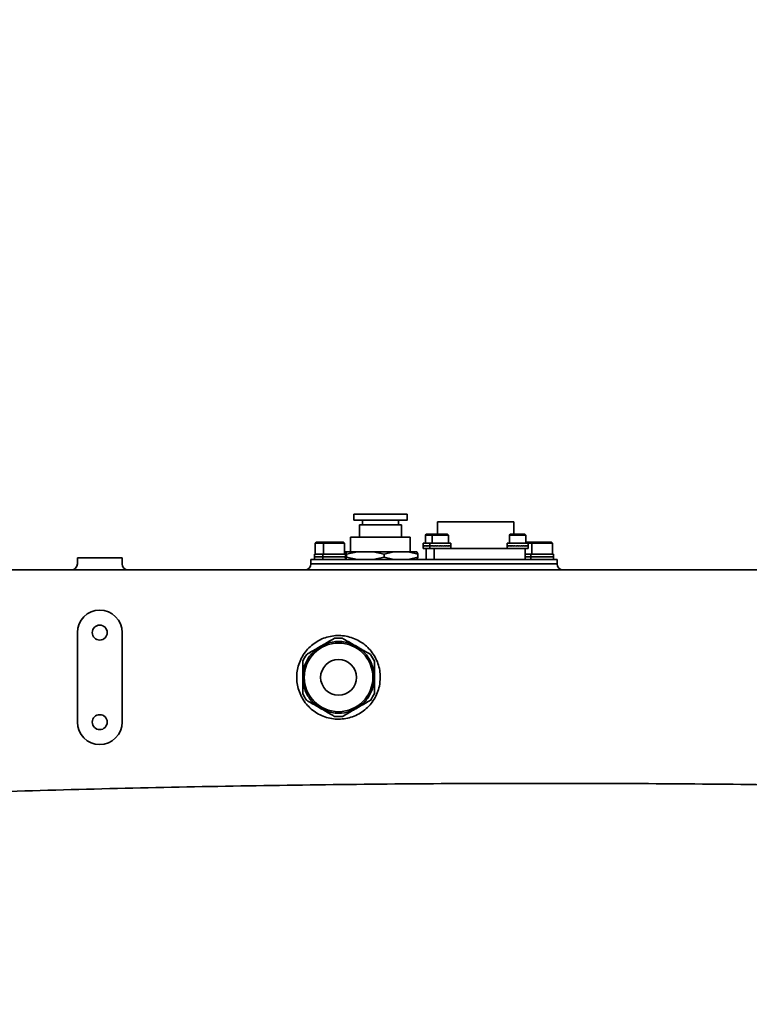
# Model space of a CAD drawing. Header units: millimetres. Extents: x 7702 to 16913, y -3294 to 4428.
# Tile 22 of 88: x 11080 to 11324, y -236 to 94. Entities that reach past the tile are written whole.
import ezdxf

# ---------------------------------------------------------------- set-up
doc = ezdxf.new("R2010")
doc.units = ezdxf.units.MM
doc.header["$LTSCALE"] = 6
doc.header["$PDSIZE"] = -1
doc.layers.add('标注层', color=150, linetype='Continuous')
doc.dimstyles.new('ISO-25', dxfattribs={"dimtxt": 40, "dimasz": 30, "dimexe": 10, "dimexo": 0.625, "dimtad": 1, "dimtoh": 1, "dimdec": 1, "dimtxsty": 'Standard', "dimcen": 2.5, "dimclrd": 1, "dimclre": 1, "dimclrt": 4, "dimadec": 0, "dimazin": 0, "dimtfac": 1, "dimtdec": 1, "dimtmove": 0, "dimatfit": 3, "dimfxl": 1, "dimarcsym": 0})

# ---------------------------------------------------------------- blocks, each defined once
blk = doc.blocks.new('*D31')
at = {"layer": 'Defpoints', "color": 0, "transparency": 16777216}
for p in [(12209.09, 290.79), (10506.46, -126.39)]:
    blk.add_point(p, dxfattribs=at)
at = {"layer": '标注层', "color": 1, "lineweight": -2, "transparency": 16777216}
blk.add_line((11413.82, 95.93), (12179.95, 283.65), dxfattribs=at)
at = {"layer": '标注层', "color": 1, "transparency": 16777216}
blk.add_solid([(12178.76, 288.51), (12181.14, 278.8), (12209.09, 290.79)], dxfattribs=at)
at = {"layer": '标注层', "color": 4, "transparency": 16777216, "insert": (11404.76, 135.54), "char_height": 40, "attachment_point": 1, "rotation": 13.7674}
blk.add_mtext('R1753', dxfattribs=at)
blk = doc.blocks.new('*D33')
at = {"layer": 'Defpoints', "color": 0, "transparency": 16777216}
for p in [(10769.83, 274.04), (8780.09, 178.02), (10106.62, -55.89), (8477.05, -126.39), (12376.05, -126.39)]:
    blk.add_point(p, dxfattribs=at)
at = {"layer": '标注层', "color": 1, "lineweight": -2, "transparency": 16777216}
blk.add_arc((10506.46, -126.39), 479.28, 3.587, 166.413, dxfattribs=at)
at = {"layer": '标注层', "color": 1, "transparency": 16777216}
for points in [[(10045.48, -14.82), (10035.7, -12.77), (10034.46, -43.16)], [(10989.8, -96.25), (10979.8, -96.56), (10985.74, -126.39)]]:
    blk.add_solid(points, dxfattribs=at)
at = {"layer": '标注层', "color": 4, "transparency": 16777216, "insert": (10453.55, 393.23), "char_height": 40, "attachment_point": 1, "rotation": 0.314}
blk.add_mtext('{\\C3;170°}', dxfattribs=at)
blk = doc.blocks.new('*D34')
at = {"layer": 'Defpoints', "color": 0, "transparency": 16777216}
for p in [(8477.05, -126.39), (12376.05, -126.39), (10106.62, -196.89), (8780.09, -430.79), (10769.83, -526.82)]:
    blk.add_point(p, dxfattribs=at)
at = {"layer": '标注层', "color": 1, "lineweight": -2, "transparency": 16777216}
blk.add_arc((10506.46, -126.39), 479.28, 193.587, 356.413, dxfattribs=at)
at = {"layer": '标注层', "color": 1, "transparency": 16777216}
for points in [[(10979.8, -156.22), (10989.8, -156.53), (10985.74, -126.39)], [(10035.7, -240), (10045.48, -237.96), (10034.46, -209.61)]]:
    blk.add_solid(points, dxfattribs=at)
at = {"layer": '标注层', "color": 4, "transparency": 16777216, "insert": (10459.87, -565.42), "char_height": 40, "attachment_point": 1, "rotation": 0.4527}
blk.add_mtext('{\\C3;170°}', dxfattribs=at)

msp = doc.modelspace()

# ---------------------------------------------------------------- linework, layer by layer
at = {"color": 7, "linetype": 'Continuous', "lineweight": 35}
for p, q in [((11191.58, -71.76), (11191.58, -73.76)), ((11209.44, -73.76), (11209.44, -71.76)), ((11193.51, -75.26), (11193.51, -79.39)), ((11207.51, -75.26), (11193.51, -75.26)), ((11194.51, -73.76), (11194.51, -75.26)), ((11206.51, -75.26), (11206.51, -73.76)), ((11207.51, -79.39), (11207.51, -75.26)), ((11219.6, -74.32), (11219.6, -78.45)), ((11245.17, -74.32), (11219.6, -74.32)), ((11245.17, -78.45), (11245.17, -74.32)), ((11215.85, -78.45), (11215.55, -78.75)), ((11215.55, -78.75), (11215.55, -81.45)), ((11217.82, -78.75), (11215.55, -78.75)), ((11215.85, -78.45), (11218.12, -78.45)), ((11218.12, -78.45), (11217.82, -78.75)), ((11217.82, -78.75), (11217.82, -81.45)), ((11223.32, -78.75), (11217.82, -78.75)), ((11218.12, -78.45), (11223.02, -78.45)), ((11223.32, -78.75), (11223.02, -78.45)), ((11223.32, -81.45), (11223.32, -78.75)), ((11244.02, -78.45), (11243.72, -78.75)), ((11243.72, -78.75), (11243.72, -81.45)), ((11249.22, -78.75), (11243.72, -78.75)), ((11244.02, -78.45), (11248.92, -78.45)), ((11249.22, -78.75), (11248.92, -78.45)), ((11249.22, -81.45), (11249.22, -78.75)), ((11179.03, -81.09), (11178.68, -81.44)), ((11178.68, -81.44), (11178.68, -85.09)), ((11181.47, -81.44), (11178.68, -81.44)), ((11179.03, -81.09), (11181.82, -81.09)), ((11181.82, -81.09), (11181.47, -81.44)), ((11181.47, -81.44), (11181.47, -85.09)), ((11188.47, -81.44), (11181.47, -81.44)), ((11181.82, -81.09), (11188.12, -81.09)), ((11188.47, -81.44), (11188.12, -81.09)), ((11188.47, -85.09), (11188.47, -81.44)), ((11190.51, -79.39), (11190.51, -84.39)), ((11210.51, -79.39), (11190.51, -79.39)), ((11210.51, -84.39), (11210.51, -79.39)), ((11214.8, -81.45), (11214.8, -82.35)), ((11215.47, -81.45), (11214.8, -81.45)), ((11214.8, -82.35), (11214.8, -82.44)), ((11214.88, -82.44), (11214.88, -82.35)), ((11214.88, -82.35), (11214.88, -82.44)), ((11215.1, -82.44), (11215.1, -82.35)), ((11215.1, -82.35), (11215.1, -82.44)), ((11217.07, -81.45), (11215.47, -81.45)), ((11215.47, -82.44), (11215.47, -82.35)), ((11215.47, -82.35), (11215.47, -82.44)), ((11215.96, -82.44), (11215.96, -82.35)), ((11215.96, -82.35), (11215.96, -82.44)), ((11216.55, -82.44), (11216.55, -82.35)), ((11216.55, -82.35), (11216.55, -82.44)), ((11217.07, -81.45), (11217.07, -82.43)), ((11219.54, -81.45), (11217.07, -81.45)), ((11217.07, -82.35), (11217.07, -82.44)), ((11217.07, -82.43), (11217.07, -83.25)), ((11217.16, -82.44), (11217.16, -82.35)), ((11217.16, -82.35), (11217.16, -82.44)), ((11217.39, -82.44), (11217.39, -82.35)), ((11217.39, -82.35), (11217.39, -82.44)), ((11217.77, -82.44), (11217.77, -82.35)), ((11217.77, -82.35), (11217.77, -82.44)), ((11218.27, -82.44), (11218.27, -82.35)), ((11218.27, -82.35), (11218.27, -82.44)), ((11218.86, -82.44), (11218.86, -82.35)), ((11218.86, -82.35), (11218.86, -82.44)), ((11224.07, -81.45), (11219.54, -81.45)), ((11219.54, -82.44), (11219.54, -82.35)), ((11219.54, -82.35), (11219.54, -82.44)), ((11220.25, -82.44), (11220.25, -82.35)), ((11220.25, -82.35), (11220.26, -82.35)), ((11220.26, -82.35), (11220.26, -82.44)), ((11220.99, -82.44), (11220.99, -82.35)), ((11220.99, -82.35), (11220.99, -82.44)), ((11221.7, -82.44), (11221.7, -82.35)), ((11221.7, -82.35), (11221.7, -82.44)), ((11222.36, -82.44), (11222.36, -82.35)), ((11222.36, -82.44), (11222.36, -82.35)), ((11222.95, -82.44), (11222.95, -82.35)), ((11222.95, -82.35), (11222.95, -82.44)), ((11223.43, -82.44), (11223.43, -82.35)), ((11223.43, -82.35), (11223.43, -82.44)), ((11223.79, -82.44), (11223.79, -82.35)), ((11223.79, -82.35), (11223.79, -82.44)), ((11224, -82.44), (11224, -82.35)), ((11224, -82.35), (11224, -82.35)), ((11224.07, -82.43), (11224.07, -81.45)), ((11224.07, -83.25), (11224.07, -82.43)), ((11242.97, -81.45), (11242.97, -82.35)), ((11244.68, -81.45), (11242.97, -81.45)), ((11242.97, -82.35), (11242.97, -83.25)), ((11243.04, -82.44), (11243.04, -82.35)), ((11243.04, -82.35), (11243.04, -82.44)), ((11243.25, -82.44), (11243.25, -82.35)), ((11243.26, -82.35), (11243.26, -82.44)), ((11243.61, -82.44), (11243.61, -82.35)), ((11243.61, -82.35), (11243.61, -82.44)), ((11244.1, -82.44), (11244.1, -82.35)), ((11244.1, -82.35), (11244.1, -82.44)), ((11249.97, -81.45), (11244.68, -81.45)), ((11244.68, -82.44), (11244.68, -82.35)), ((11244.68, -82.35), (11244.68, -82.44)), ((11245.35, -82.44), (11245.35, -82.35)), ((11245.35, -82.35), (11245.35, -82.44)), ((11246.06, -82.44), (11246.06, -82.35)), ((11246.06, -82.35), (11246.06, -82.35)), ((11246.06, -82.35), (11246.06, -82.44)), ((11246.79, -82.44), (11246.79, -82.35)), ((11246.79, -82.35), (11246.79, -82.44)), ((11247.51, -82.44), (11247.51, -82.35)), ((11247.51, -82.44), (11247.51, -82.35)), ((11248.18, -82.44), (11248.18, -82.35)), ((11248.18, -82.35), (11248.18, -82.44)), ((11248.78, -82.44), (11248.78, -82.35)), ((11248.78, -82.35), (11248.78, -82.44)), ((11249.22, -81.09), (11251.55, -81.09)), ((11251.2, -81.44), (11249.22, -81.44)), ((11249.28, -82.44), (11249.28, -82.35)), ((11249.28, -82.35), (11249.28, -82.44)), ((11249.65, -82.44), (11249.65, -82.35)), ((11249.65, -82.35), (11249.65, -82.44)), ((11249.88, -82.44), (11249.88, -82.35)), ((11249.88, -82.35), (11249.88, -82.35)), ((11249.97, -82.35), (11249.97, -81.45)), ((11249.97, -83.25), (11249.97, -82.35)), ((11249.97, -82.44), (11249.97, -82.35)), ((11251.55, -81.09), (11251.2, -81.44)), ((11251.2, -81.44), (11251.2, -85.09)), ((11251.46, -81.44), (11251.2, -81.44)), ((11258.2, -81.44), (11251.46, -81.44)), ((11251.55, -81.09), (11251.78, -81.09)), ((11251.78, -81.09), (11257.85, -81.09)), ((11258.2, -81.44), (11257.85, -81.09)), ((11258.2, -85.09), (11258.2, -81.44)), ((11178.38, -85.09), (11178.38, -86.07)), ((11181.17, -85.09), (11178.38, -85.09)), ((11181.17, -85.09), (11181.17, -86.08)), ((11186.17, -85.09), (11181.17, -85.09)), ((11188.77, -85.09), (11186.17, -85.09)), ((11188.47, -84.39), (11188.81, -84.39)), ((11188.77, -86.08), (11188.77, -85.09)), ((11188.81, -84.39), (11189.16, -85.19)), ((11188.81, -84.39), (11192.77, -84.39)), ((11189.16, -85.19), (11192.77, -84.39)), ((11189.16, -86.09), (11189.16, -85.19)), ((11192.77, -84.39), (11198.11, -84.39)), ((11198.11, -84.39), (11201.72, -85.19)), ((11198.11, -84.39), (11204.98, -84.39)), ((11201.72, -85.19), (11204.98, -84.39)), ((11201.72, -86.09), (11201.72, -85.19)), ((11204.98, -84.39), (11209.8, -84.39)), ((11209.8, -84.39), (11213.07, -85.19)), ((11209.8, -84.39), (11212.72, -84.39)), ((11213.07, -85.19), (11212.72, -84.39)), ((11213.07, -86.09), (11213.07, -85.19)), ((11214.8, -82.44), (11214.8, -83.25)), ((11214.8, -83.25), (11216.24, -83.25)), ((11215.81, -83.25), (11215.81, -86.89)), ((11217.07, -83.25), (11216.24, -83.25)), ((11217.07, -83.25), (11222.67, -83.25)), ((11218.48, -83.25), (11218.48, -86.89)), ((11220.99, -82.44), (11220.99, -82.44)), ((11222.67, -83.25), (11223.4, -83.25)), ((11244.04, -83.25), (11223.4, -83.25)), ((11244.04, -83.25), (11247.85, -83.25)), ((11246.79, -82.44), (11246.79, -82.44)), ((11247.85, -83.25), (11249.97, -83.25)), ((11248.96, -83.25), (11248.96, -86.89)), ((11250.9, -85.09), (11248.96, -85.09)), ((11250.9, -85.09), (11250.9, -86.05)), ((11257.93, -85.09), (11250.9, -85.09)), ((11258.5, -85.09), (11257.93, -85.09)), ((11258.5, -86.05), (11258.5, -85.09)), ((11098.96, -86.39), (11098.96, -88.39)), ((11098.96, -86.39), (11113.96, -86.39)), ((11113.96, -86.39), (11113.96, -88.39)), ((11177.18, -86.89), (11177.18, -88.39)), ((11177.18, -86.89), (11177.2, -86.89)), ((11177.2, -88.39), (11177.18, -88.39)), ((11179.99, -86.89), (11177.2, -86.89)), ((11179.99, -88.39), (11177.2, -88.39)), ((11178.38, -85.99), (11178.38, -86.08)), ((11178.38, -86.07), (11178.38, -86.89)), ((11178.47, -86.08), (11178.47, -85.99)), ((11178.47, -85.99), (11178.47, -86.08)), ((11178.73, -86.08), (11178.73, -85.99)), ((11178.73, -85.99), (11178.73, -86.08)), ((11179.14, -86.08), (11179.14, -85.99)), ((11179.14, -85.99), (11179.14, -86.08)), ((11179.68, -86.08), (11179.68, -85.99)), ((11179.68, -85.99), (11179.68, -86.08)), ((11179.99, -86.89), (11185.4, -86.89)), ((11185.4, -88.39), (11179.99, -88.39)), ((11180.33, -86.08), (11180.33, -85.99)), ((11180.33, -85.99), (11180.33, -86.08)), ((11181.06, -86.08), (11181.06, -85.99)), ((11181.06, -85.99), (11181.06, -86.08)), ((11181.17, -85.99), (11181.17, -86.08)), ((11181.17, -86.08), (11181.17, -86.89)), ((11181.26, -86.08), (11181.26, -85.99)), ((11181.26, -85.99), (11181.26, -86.08)), ((11181.51, -86.08), (11181.51, -85.99)), ((11181.51, -85.99), (11181.51, -86.08)), ((11181.91, -86.08), (11181.91, -85.99)), ((11181.91, -85.99), (11181.91, -86.08)), ((11182.44, -86.08), (11182.44, -85.99)), ((11182.44, -85.99), (11182.44, -86.08)), ((11183.09, -86.08), (11183.09, -85.99)), ((11183.09, -85.99), (11183.09, -86.08)), ((11183.82, -86.08), (11183.82, -85.99)), ((11183.82, -85.99), (11183.82, -86.08)), ((11184.6, -86.08), (11184.6, -85.99)), ((11184.6, -85.99), (11184.6, -85.99)), ((11184.6, -85.99), (11184.6, -86.08)), ((11185.39, -86.08), (11185.39, -85.99)), ((11185.39, -85.99), (11185.39, -86.08)), ((11185.39, -86.08), (11185.39, -86.08)), ((11255.14, -86.89), (11185.4, -86.89)), ((11255.14, -88.39), (11185.4, -88.39)), ((11186.17, -86.08), (11186.17, -85.99)), ((11186.17, -85.99), (11186.17, -86.08)), ((11186.89, -86.08), (11186.89, -85.99)), ((11186.89, -85.99), (11186.89, -86.08)), ((11187.53, -86.08), (11187.53, -85.99)), ((11187.53, -85.99), (11187.53, -86.08)), ((11188.06, -86.08), (11188.06, -85.99)), ((11188.06, -85.99), (11188.06, -86.08)), ((11188.45, -86.08), (11188.45, -85.99)), ((11188.45, -86.08), (11188.45, -85.99)), ((11188.69, -86.08), (11188.69, -85.99)), ((11188.69, -85.99), (11188.69, -86.08)), ((11188.77, -86.89), (11188.77, -86.08)), ((11189.16, -86.09), (11188.81, -86.89)), ((11192.77, -86.89), (11189.16, -86.09)), ((11201.72, -86.09), (11198.11, -86.89)), ((11204.98, -86.89), (11201.72, -86.09)), ((11213.07, -86.09), (11209.8, -86.89)), ((11212.72, -86.89), (11213.07, -86.09)), ((11249.49, -86.08), (11249.49, -85.99)), ((11249.49, -85.99), (11249.49, -86.08)), ((11250.15, -86.08), (11250.15, -85.99)), ((11250.15, -85.99), (11250.15, -86.08)), ((11250.89, -86.08), (11250.89, -85.99)), ((11250.89, -85.99), (11250.89, -86.08)), ((11250.9, -86.05), (11250.9, -86.89)), ((11250.91, -86.08), (11250.91, -85.99)), ((11250.91, -85.99), (11250.91, -86.08)), ((11251.05, -86.08), (11251.05, -85.99)), ((11251.05, -85.99), (11251.05, -86.08)), ((11251.35, -86.08), (11251.35, -85.99)), ((11251.35, -85.99), (11251.35, -86.08)), ((11251.8, -86.08), (11251.8, -85.99)), ((11251.8, -85.99), (11251.8, -86.08)), ((11252.37, -86.08), (11252.37, -85.99)), ((11252.37, -85.99), (11252.37, -86.08)), ((11253.05, -86.08), (11253.05, -85.99)), ((11253.05, -85.99), (11253.05, -86.08)), ((11253.8, -86.08), (11253.8, -85.99)), ((11253.8, -85.99), (11253.8, -86.08)), ((11254.58, -86.08), (11254.58, -85.99)), ((11254.58, -85.99), (11254.58, -85.99)), ((11254.58, -85.99), (11254.58, -86.08)), ((11255.14, -86.89), (11259.7, -86.89)), ((11259.7, -88.39), (11255.14, -88.39)), ((11255.37, -86.08), (11255.37, -85.99)), ((11255.37, -86.08), (11255.38, -86.08)), ((11255.38, -85.99), (11255.38, -86.08)), ((11256.14, -86.08), (11256.14, -85.99)), ((11256.14, -85.99), (11256.14, -86.08)), ((11256.84, -86.08), (11256.84, -85.99)), ((11256.84, -85.99), (11256.84, -86.08)), ((11257.44, -86.08), (11257.44, -85.99)), ((11257.44, -85.99), (11257.44, -86.08)), ((11257.93, -86.08), (11257.93, -85.99)), ((11257.93, -85.99), (11257.93, -86.08)), ((11258.28, -86.08), (11258.28, -85.99)), ((11258.28, -85.99), (11258.28, -85.99)), ((11258.47, -86.08), (11258.47, -85.99)), ((11258.47, -85.99), (11258.47, -86.08)), ((11258.5, -86.89), (11258.5, -86.05)), ((11259.7, -88.39), (11259.7, -86.89)), ((10739.03, -90.39), (11354.67, -90.39)), ((11098.96, -111.39), (11098.96, -141.39)), ((11113.96, -141.39), (11113.96, -111.39))]:
    msp.add_line(p, q, dxfattribs=at)
for centre, radius in [((11106.46, -111.39), 2.5), ((11186.46, -126.39), 11.5), ((11186.46, -126.39), 6), ((11106.46, -141.39), 2.5)]:
    msp.add_circle(centre, radius, dxfattribs=at)
for centre, radius, start, end in [((11096.96, -88.39), 2, 270, 0), ((11115.96, -88.39), 2, 180, 270), ((11175.18, -88.39), 2, 270, 0), ((11261.7, -88.39), 2, 180, 270), ((11106.46, -111.39), 7.5, 0, 180), ((11186.46, -126.39), 13.16, 84.2024, 95.7976), ((11186.46, -126.39), 13.16, 144.2024, 155.7976), ((11186.46, -126.39), 13.16, 24.2024, 35.7976), ((11186.46, -126.39), 13.16, 204.2024, 215.7976), ((11186.46, -126.39), 13.16, 324.2024, 335.7976), ((11106.46, -141.39), 7.5, 180, 0), ((11186.46, -126.39), 13.16, 264.2024, 275.7976)]:
    msp.add_arc(centre, radius, start, end, dxfattribs=at)
for centre, major_axis, ratio, start_param, end_param in [((11218.3, -82.44), (3.5, -0.09), 0.1209, 3.144547, 3.353987), ((11218.3, -82.35), (3.5, 0), 0.123679, 3.141593, 3.351032), ((11218.3, -82.44), (3.5, -0.18), 0.112708, 3.356575, 3.566015), ((11218.3, -82.35), (3.5, -0.09), 0.120895, 3.354187, 3.563627), ((11218.3, -82.44), (3.5, -0.26), 0.099542, 3.567581, 3.777021), ((11218.3, -82.35), (3.5, -0.18), 0.112697, 3.566214, 3.775653), ((11218.3, -82.44), (3.5, -0.32), 0.082078, 3.777308, 3.986747), ((11218.3, -82.35), (3.5, -0.26), 0.099527, 3.777219, 3.986659), ((11218.3, -82.44), (3.5, -0.38), 0.061156, 3.985728, 4.195167), ((11218.3, -82.35), (3.5, -0.32), 0.082059, 3.986944, 4.196384), ((11218.3, -82.44), (3.5, -0.41), 0.03772, 4.193036, 4.313054), ((11218.3, -82.35), (3.5, -0.38), 0.061135, 4.195363, 4.404803), ((11220.57, -82.44), (3.5, -0.1), 0.120485, 3.159943, 3.369383), ((11220.57, -82.35), (3.5, -0.01), 0.123664, 3.157011, 3.366451), ((11220.57, -82.44), (3.5, -0.18), 0.111913, 3.37191, 3.58135), ((11220.57, -82.35), (3.5, -0.1), 0.120479, 3.369583, 3.579022), ((11220.57, -82.44), (3.5, -0.26), 0.098411, 3.58283, 3.792269), ((11220.57, -82.35), (3.5, -0.18), 0.111903, 3.581549, 3.790988), ((11220.57, -82.44), (3.5, -0.33), 0.080666, 3.792459, 4.001899), ((11220.57, -82.35), (3.5, -0.26), 0.098396, 3.792467, 4.001907), ((11220.57, -82.44), (3.5, -0.38), 0.05953, 4.00079, 4.210229), ((11220.57, -82.35), (3.5, -0.33), 0.080648, 4.002096, 4.211535), ((11220.57, -82.44), (3.5, -0.41), 0.035949, 4.20803, 4.417469), ((11220.57, -82.35), (3.5, -0.38), 0.059509, 4.210425, 4.419864), ((11220.57, -82.44), (3.5, -0.43), 0.010918, 4.41456, 4.624), ((11220.57, -82.35), (3.5, -0.41), 0.035926, 4.417664, 4.627104), ((11220.57, -82.44), (3.5, -0.43), 0.01455, 1.452878, 1.662318), ((11220.57, -82.35), (3.5, -0.43), 0.010894, 4.624194, 4.833633), ((11220.57, -82.44), (3.5, -0.41), 0.039436, 1.246275, 1.455714), ((11220.57, -82.35), (3.5, -0.43), 0.014574, 1.243244, 1.452684), ((11220.57, -82.44), (3.5, -0.37), 0.062728, 1.038899, 1.248338), ((11220.57, -82.35), (3.5, -0.41), 0.039459, 1.03664, 1.24608), ((11220.57, -82.44), (3.5, -0.32), 0.083435, 0.83039, 1.03983), ((11220.57, -82.35), (3.5, -0.37), 0.062748, 0.829263, 1.038703), ((11220.57, -82.44), (3.5, -0.25), 0.100621, 0.62057, 0.830009), ((11220.57, -82.35), (3.5, -0.32), 0.083453, 0.620754, 0.830193), ((11220.57, -82.44), (3.5, -0.17), 0.113456, 0.40948, 0.61892), ((11220.57, -82.35), (3.5, -0.25), 0.100636, 0.410932, 0.620372), ((11220.57, -82.44), (3.5, -0.08), 0.121278, 0.197396, 0.406835), ((11220.57, -82.35), (3.5, -0.17), 0.113466, 0.199842, 0.409281), ((11220.57, -82.44), (3.5, 0.01), 0.123665, 6.267967, 6.477407), ((11246.47, -82.44), (3.5, -0.09), 0.121209, 3.132365, 3.341805), ((11246.47, -82.35), (3.5, 0.01), 0.12367, 3.129394, 3.338834), ((11246.47, -82.44), (3.5, -0.17), 0.113317, 3.344439, 3.553879), ((11246.47, -82.35), (3.5, -0.09), 0.121204, 3.342005, 3.551444), ((11246.47, -82.44), (3.5, -0.25), 0.10042, 3.555513, 3.764953), ((11246.47, -82.35), (3.5, -0.17), 0.113307, 3.554078, 3.763517), ((11246.47, -82.44), (3.5, -0.32), 0.083181, 3.765316, 3.974755), ((11246.47, -82.35), (3.5, -0.25), 0.100406, 3.765151, 3.97459), ((11246.47, -82.44), (3.5, -0.37), 0.062434, 3.973807, 4.183247), ((11246.47, -82.35), (3.5, -0.32), 0.083163, 3.974952, 4.184392), ((11246.47, -82.44), (3.5, -0.41), 0.039114, 4.181171, 4.39061), ((11246.47, -82.35), (3.5, -0.37), 0.062413, 4.183443, 4.392882), ((11246.47, -82.44), (3.5, -0.43), 0.014214, 4.387767, 4.597207), ((11246.47, -82.35), (3.5, -0.41), 0.039092, 4.390805, 4.600244), ((11246.47, -82.44), (3.5, -0.43), 0.011255, 1.479672, 1.689111), ((11246.47, -82.35), (3.5, -0.43), 0.01419, 4.597401, 4.80684), ((11246.47, -82.44), (3.5, -0.41), 0.036274, 1.273135, 1.482575), ((11246.47, -82.35), (3.5, -0.43), 0.011279, 1.270038, 1.479477), ((11246.47, -82.44), (3.5, -0.38), 0.059829, 1.065883, 1.275322), ((11246.47, -82.35), (3.5, -0.41), 0.036297, 1.063501, 1.27294), ((11246.47, -82.44), (3.5, -0.33), 0.080926, 0.857536, 1.066976), ((11246.47, -82.35), (3.5, -0.38), 0.05985, 0.856248, 1.065687), ((11246.47, -82.44), (3.5, -0.26), 0.098619, 0.647889, 0.857328), ((11246.47, -82.35), (3.5, -0.33), 0.080944, 0.6479, 0.857339), ((11246.47, -82.44), (3.5, -0.18), 0.112061, 0.436953, 0.646393), ((11246.47, -82.35), (3.5, -0.26), 0.098634, 0.438251, 0.647691), ((11246.47, -82.44), (3.5, -0.1), 0.120563, 0.224975, 0.434414), ((11246.47, -82.35), (3.5, -0.18), 0.112071, 0.227314, 0.436754), ((11246.47, -82.44), (3.5, -0.01), 0.123669, 0.012399, 0.221838), ((11182.18, -86.08), (3.8, -0.1), 0.11099, 3.159246, 3.368686), ((11182.18, -85.99), (3.8, -0.01), 0.113902, 3.156794, 3.366234), ((11182.18, -86.08), (3.8, -0.18), 0.10313, 3.370829, 3.580269), ((11182.18, -85.99), (3.8, -0.1), 0.110985, 3.368886, 3.578325), ((11182.18, -86.08), (3.8, -0.26), 0.09073, 3.581529, 3.790968), ((11182.18, -85.99), (3.8, -0.18), 0.10312, 3.580468, 3.789907), ((11182.18, -86.08), (3.8, -0.33), 0.074412, 3.791137, 4.000576), ((11182.18, -85.99), (3.8, -0.26), 0.090717, 3.791166, 4.000606), ((11182.18, -86.08), (3.8, -0.38), 0.054945, 3.999641, 4.20908), ((11182.18, -85.99), (3.8, -0.33), 0.074395, 4.000773, 4.210213), ((11182.18, -86.08), (3.8, -0.41), 0.0332, 4.207215, 4.416655), ((11182.18, -85.99), (3.8, -0.38), 0.054925, 4.209276, 4.418716), ((11184.97, -86.08), (3.8, -0.09), 0.11119, 3.151314, 3.360754), ((11184.97, -85.99), (3.8, 0), 0.113912, 3.148852, 3.358292), ((11184.97, -86.08), (3.8, -0.18), 0.103509, 3.362924, 3.572363), ((11184.97, -85.99), (3.8, -0.09), 0.111185, 3.360954, 3.570393), ((11184.97, -86.08), (3.8, -0.26), 0.09127, 3.573661, 3.783101), ((11184.97, -85.99), (3.8, -0.18), 0.1035, 3.572562, 3.782002), ((11184.97, -86.08), (3.8, -0.33), 0.075084, 3.783312, 3.992751), ((11184.97, -85.99), (3.8, -0.26), 0.091256, 3.783299, 3.992738), ((11184.97, -86.08), (3.8, -0.38), 0.05572, 3.991855, 4.201294), ((11184.97, -85.99), (3.8, -0.33), 0.075067, 3.992948, 4.202388), ((11184.97, -86.08), (3.8, -0.41), 0.034044, 4.199459, 4.408899), ((11184.97, -85.99), (3.8, -0.38), 0.055701, 4.20149, 4.41093), ((11184.97, -86.08), (3.8, -0.43), 0.010977, 4.406442, 4.615882), ((11184.97, -85.99), (3.8, -0.41), 0.034023, 4.409094, 4.618533), ((11184.97, -86.08), (3.8, -0.43), 0.012536, 1.460528, 1.669967), ((11184.97, -85.99), (3.8, -0.43), 0.010954, 4.616077, 4.825516), ((11184.97, -86.08), (3.8, -0.41), 0.03554, 1.253516, 1.462955), ((11184.97, -85.99), (3.8, -0.43), 0.012558, 1.250894, 1.460333), ((11184.97, -86.08), (3.8, -0.37), 0.05709, 1.045857, 1.255297), ((11184.97, -85.99), (3.8, -0.41), 0.035561, 1.043881, 1.25332), ((11184.97, -86.08), (3.8, -0.32), 0.076269, 0.837244, 1.046683), ((11184.97, -85.99), (3.8, -0.37), 0.05711, 0.836222, 1.045661), ((11184.97, -86.08), (3.8, -0.25), 0.092214, 0.627518, 0.836958), ((11184.97, -85.99), (3.8, -0.32), 0.076286, 0.627607, 0.837047), ((11184.97, -86.08), (3.8, -0.18), 0.104168, 0.416714, 0.626153), ((11184.97, -85.99), (3.8, -0.25), 0.092228, 0.417881, 0.62732), ((11184.97, -86.08), (3.8, -0.09), 0.111529, 0.205059, 0.414498), ((11184.97, -85.99), (3.8, -0.18), 0.104177, 0.207076, 0.416515), ((11184.97, -86.08), (3.8, 0), 0.113912, 6.276126, 6.485565), ((11184.97, -85.99), (3.8, -0.09), 0.111533, 6.278605, 6.488044), ((11251.91, -86.08), (3.8, -0.34), 0.072044, 3.81827, 4.027709), ((11251.91, -85.99), (3.8, -0.27), 0.088804, 3.818446, 4.027886), ((11251.91, -86.08), (3.8, -0.38), 0.052231, 4.02664, 4.236079), ((11251.91, -85.99), (3.8, -0.34), 0.072027, 4.027906, 4.237346), ((11251.91, -86.08), (3.8, -0.42), 0.030257, 4.234115, 4.443554), ((11251.91, -85.99), (3.8, -0.38), 0.052211, 4.236275, 4.445715), ((11254.7, -85.99), (3.8, 0.06), 0.112843, 3.06595, 3.213716), ((11254.7, -86.08), (3.8, -0.03), 0.113598, 3.142558, 3.216244), ((11254.7, -86.08), (3.8, -0.12), 0.109267, 3.218798, 3.428237), ((11254.7, -85.99), (3.8, -0.03), 0.113596, 3.216444, 3.425883), ((11254.7, -86.08), (3.8, -0.21), 0.10008, 3.430164, 3.639603), ((11254.7, -85.99), (3.8, -0.12), 0.109261, 3.428437, 3.637876), ((11254.7, -86.08), (3.8, -0.28), 0.086508, 3.640569, 3.850009), ((11254.7, -85.99), (3.8, -0.21), 0.100069, 3.639802, 3.849242), ((11254.7, -86.08), (3.8, -0.34), 0.069221, 3.84986, 4.059299), ((11254.7, -85.99), (3.8, -0.28), 0.086493, 3.850207, 4.059646), ((11254.7, -86.08), (3.8, -0.39), 0.049023, 4.058078, 4.267517), ((11254.7, -85.99), (3.8, -0.34), 0.069203, 4.059496, 4.268935), ((11254.7, -86.08), (3.8, -0.42), 0.026802, 4.265444, 4.474883), ((11254.7, -85.99), (3.8, -0.39), 0.049003, 4.267713, 4.477152), ((11254.7, -86.08), (3.8, -0.43), 0.003489, 4.472313, 4.681753), ((11254.7, -85.99), (3.8, -0.42), 0.02678, 4.475078, 4.684518), ((11254.7, -86.08), (3.8, -0.43), 0.019964, 1.39463, 1.604069), ((11254.7, -85.99), (3.8, -0.43), 0.003467, 4.681947, 4.891387), ((11254.7, -86.08), (3.8, -0.4), 0.042607, 1.187452, 1.396892), ((11254.7, -85.99), (3.8, -0.43), 0.019986, 1.184995, 1.394435), ((11254.7, -86.08), (3.8, -0.36), 0.0635, 0.979517, 1.188957), ((11254.7, -85.99), (3.8, -0.4), 0.042628, 0.977817, 1.187257), ((11254.7, -86.08), (3.8, -0.3), 0.081738, 0.770558, 0.979997), ((11254.7, -85.99), (3.8, -0.36), 0.063518, 0.769881, 0.979321), ((11254.7, -86.08), (3.8, -0.23), 0.096488, 0.560475, 0.769915), ((11254.7, -85.99), (3.8, -0.3), 0.081754, 0.560921, 0.77036), ((11254.7, -86.08), (3.8, -0.15), 0.107034, 0.349367, 0.558806), ((11254.7, -85.99), (3.8, -0.23), 0.0965, 0.350838, 0.560277), ((11254.7, -86.08), (3.8, -0.06), 0.11284, 0.137516, 0.346955), ((11254.7, -85.99), (3.8, -0.15), 0.107042, 0.139728, 0.349167), ((11254.7, -86.08), (3.8, 0.03), 0.113598, 6.208534, 6.417974)]:
    msp.add_ellipse(centre, major_axis=major_axis, ratio=ratio, start_param=start_param, end_param=end_param, dxfattribs=at)
for points, knots in [([(11191.58, -71.76), (11191.6, -71.76), (11191.63, -71.76), (11191.98, -71.76), (11192.57, -71.76), (11193.45, -71.76), (11194.59, -71.76), (11195.98, -71.76), (11197.58, -71.76), (11199.27, -71.76), (11201.02, -71.76), (11202.64, -71.76), (11204.16, -71.76), (11205.28, -71.76), (11205.9, -71.76), (11206.1, -71.76)], [0, 0, 0, 0, 0.068137, 0.141748, 0.222666, 0.30558, 0.393247, 0.483421, 0.571259, 0.662132, 0.742088, 0.825156, 0.893961, 0.965302, 1, 1, 1, 1]), ([(11206.1, -71.76), (11206.43, -71.76), (11207.09, -71.76), (11207.91, -71.76), (11208.56, -71.76), (11209.05, -71.76), (11209.34, -71.76), (11209.47, -71.76), (11209.43, -71.76), (11209.43, -71.76)], [0, 0, 0, 0, 0.158506, 0.321603, 0.480779, 0.643995, 0.814927, 0.989846, 1, 1, 1, 1]), ([(11191.58, -73.76), (11191.6, -73.76), (11191.63, -73.76), (11191.98, -73.76), (11192.57, -73.76), (11193.45, -73.76), (11194.59, -73.76), (11195.98, -73.76), (11197.58, -73.76), (11199.27, -73.76), (11201.02, -73.76), (11202.64, -73.76), (11204.16, -73.76), (11205.28, -73.76), (11205.9, -73.76), (11206.1, -73.76)], [0, 0, 0, 0, 0.068137, 0.141748, 0.222666, 0.30558, 0.393247, 0.483421, 0.571259, 0.662132, 0.742088, 0.825156, 0.893961, 0.965302, 1, 1, 1, 1]), ([(11206.1, -73.76), (11206.43, -73.76), (11207.09, -73.76), (11207.91, -73.76), (11208.56, -73.76), (11209.05, -73.76), (11209.34, -73.76), (11209.47, -73.76), (11209.43, -73.76), (11209.43, -73.76)], [0, 0, 0, 0, 0.158506, 0.321603, 0.480779, 0.643995, 0.814927, 0.989846, 1, 1, 1, 1]), ([(11200.46, -126.39), (11200.42, -125.6), (11200.34, -124.04), (11199.73, -121.75), (11198.77, -119.6), (11197.47, -117.63), (11195.85, -115.92), (11193.97, -114.49), (11191.87, -113.41), (11189.61, -112.68), (11187.26, -112.35), (11184.88, -112.41), (11182.55, -112.88), (11180.32, -113.73), (11178.28, -114.95), (11176.46, -116.49), (11174.94, -118.32), (11173.74, -120.37), (11172.91, -122.59), (11172.47, -124.92), (11172.42, -127.28), (11172.76, -129.62), (11173.5, -131.86), (11174.59, -133.95), (11176.02, -135.82), (11177.74, -137.43), (11179.72, -138.73), (11181.88, -139.69), (11184.18, -140.27), (11186.55, -140.46), (11188.92, -140.24), (11191.22, -139.63), (11193.38, -138.63), (11195.35, -137.29), (11197.06, -135.63), (11198.47, -133.71), (11199.52, -131.58), (11200.29, -129.13), (11200.4, -127.37), (11200.46, -126.39)], [0, 0, 0, 0, 0.0266698, 0.0533398, 0.0800064, 0.1066737, 0.1334058, 0.1601385, 0.1870084, 0.2138787, 0.2408748, 0.2678711, 0.2949263, 0.3219812, 0.3490037, 0.3760255, 0.40294, 0.4298538, 0.456634, 0.4834138, 0.5100907, 0.5367676, 0.5634146, 0.5900619, 0.6167634, 0.6434656, 0.6702841, 0.6971032, 0.7240534, 0.7510038, 0.7780443, 0.8050847, 0.8321325, 0.8591798, 0.8861451, 0.9131098, 0.9399378, 0.9667654, 1, 1, 1, 1]), ([(11185.13, -113.3), (11184.55, -113.63), (11183.37, -114.31), (11181.78, -115.23), (11180.8, -115.8), (11180.46, -116)], [0, 0, 0, 0, 0.388579, 0.788426, 1, 1, 1, 1]), ([(11192.46, -116), (11191.22, -115.43), (11189.3, -114.55), (11185.86, -114.28), (11182.99, -114.71), (11181.12, -115.66), (11180.46, -116)], [0, 0, 0, 0, 0.321785, 0.5, 0.821785, 1, 1, 1, 1]), ([(11192.46, -116), (11191.83, -115.64), (11190.57, -114.91), (11189, -114), (11188.1, -113.48), (11187.79, -113.3)], [0, 0, 0, 0, 0.388579, 0.788426, 1, 1, 1, 1]), ([(11180.46, -116), (11179.35, -116.78), (11177.15, -118.36), (11175.4, -121.41), (11174.58, -124.14), (11174.5, -125.63), (11174.46, -126.39)], [0, 0, 0, 0, 0.321785, 0.643571, 0.818678, 1, 1, 1, 1]), ([(11180.46, -116), (11179.83, -116.36), (11178.57, -117.09), (11177, -117.99), (11176.1, -118.51), (11175.79, -118.69)], [0, 0, 0, 0, 0.388579, 0.788426, 1, 1, 1, 1]), ([(11197.13, -118.69), (11196.55, -118.36), (11195.37, -117.68), (11193.78, -116.76), (11192.8, -116.19), (11192.46, -116)], [0, 0, 0, 0, 0.388579, 0.788426, 1, 1, 1, 1]), ([(11198.46, -126.39), (11198.33, -125.04), (11198.06, -122.34), (11196.29, -119.3), (11194.34, -117.23), (11193.09, -116.41), (11192.46, -116)], [0, 0, 0, 0, 0.321785, 0.643571, 0.818678, 1, 1, 1, 1]), ([(11174.46, -120.99), (11174.46, -121.66), (11174.46, -123.02), (11174.46, -124.86), (11174.46, -126), (11174.46, -126.39)], [0, 0, 0, 0, 0.388579, 0.788426, 1, 1, 1, 1]), ([(11198.46, -126.39), (11198.46, -125.67), (11198.46, -124.21), (11198.46, -122.4), (11198.46, -121.36), (11198.46, -120.99)], [0, 0, 0, 0, 0.388579, 0.788426, 1, 1, 1, 1]), ([(11174.46, -126.39), (11174.46, -127.11), (11174.46, -128.57), (11174.46, -130.38), (11174.46, -131.42), (11174.46, -131.78)], [0, 0, 0, 0, 0.3885787, 0.7884263, 1, 1, 1, 1]), ([(11174.46, -126.39), (11174.59, -127.74), (11174.85, -130.44), (11176.62, -133.48), (11178.57, -135.55), (11179.82, -136.37), (11180.46, -136.78)], [0, 0, 0, 0, 0.3217854, 0.6435708, 0.8186778, 1, 1, 1, 1]), ([(11192.46, -136.78), (11193.56, -135.99), (11195.77, -134.41), (11197.51, -131.36), (11198.33, -128.64), (11198.42, -127.15), (11198.46, -126.39)], [0, 0, 0, 0, 0.321785, 0.643571, 0.818678, 1, 1, 1, 1]), ([(11198.46, -131.78), (11198.46, -131.11), (11198.46, -129.75), (11198.46, -127.91), (11198.46, -126.78), (11198.46, -126.39)], [0, 0, 0, 0, 0.388579, 0.788426, 1, 1, 1, 1]), ([(11175.79, -134.08), (11176.37, -134.42), (11177.54, -135.1), (11179.14, -136.02), (11180.12, -136.58), (11180.46, -136.78)], [0, 0, 0, 0, 0.388579, 0.788426, 1, 1, 1, 1]), ([(11192.46, -136.78), (11193.08, -136.42), (11194.35, -135.69), (11195.91, -134.79), (11196.81, -134.26), (11197.13, -134.08)], [0, 0, 0, 0, 0.388579, 0.788426, 1, 1, 1, 1]), ([(11180.46, -136.78), (11181.08, -137.14), (11182.35, -137.87), (11183.91, -138.78), (11184.81, -139.3), (11185.13, -139.48)], [0, 0, 0, 0, 0.388579, 0.788426, 1, 1, 1, 1]), ([(11180.46, -136.78), (11181.69, -137.35), (11183.61, -138.22), (11187.06, -138.5), (11189.92, -138.06), (11191.79, -137.12), (11192.46, -136.78)], [0, 0, 0, 0, 0.321785, 0.5, 0.821785, 1, 1, 1, 1]), ([(11187.79, -139.48), (11188.37, -139.14), (11189.54, -138.46), (11191.14, -137.54), (11192.12, -136.98), (11192.46, -136.78)], [0, 0, 0, 0, 0.3885787, 0.7884263, 1, 1, 1, 1]), ([(11354.68, -162.68), (11340.97, -162.49), (11313.54, -162.1), (11272.35, -161.87), (11231.13, -161.89), (11189.86, -162.21), (11148.55, -162.8), (11107.2, -163.68), (11065.83, -164.84), (11013.43, -166.67), (10950, -169.49), (10875.53, -173.73), (10801.03, -178.83), (10751.38, -183.01), (10726.55, -185.1)], [0, 0, 0, 0, 0.065725, 0.13145, 0.197197, 0.262945, 0.328761, 0.394578, 0.460417, 0.526257, 0.644625, 0.762993, 0.881497, 1, 1, 1, 1])]:
    msp.add_open_spline(points, degree=3, knots=knots, dxfattribs=at)

# ---------------------------------------------------------------- dimensions: what is measured, and where the dimension line sits
at = {"layer": '标注层'}
for base, line1, line2, picture, middle in [((10769.83, 274.04), ((12376.05, -126.39), (8477.05, -126.39)), ((10106.62, -55.89), (8780.09, 178.02)), '*D33', (10503.83, 352.88)), ((10769.83, -526.82), ((10106.62, -196.89), (8780.09, -430.79)), ((12376.05, -126.39), (8477.05, -126.39)), '*D34', (10510.24, -605.65))]:
    dim = msp.add_angular_dim_2l(base=base, line1=line1, line2=line2, text='{\\C3;<>}', dimstyle='ISO-25', dxfattribs=at)
    dim.commit()
    dim.dimension.update_dxf_attribs({"geometry": picture, "text_midpoint": middle, "dimtype": 162})
dim = msp.add_radius_dim(center=(10506.46, -126.39), mpoint=(12209.09, 290.79), dimstyle='ISO-25', dxfattribs=at)
dim.commit()
dim.dimension.update_dxf_attribs({"geometry": '*D31', "text_midpoint": (11481.27, 112.46), "dimtype": 164})

doc.saveas('drawing.dxf')
